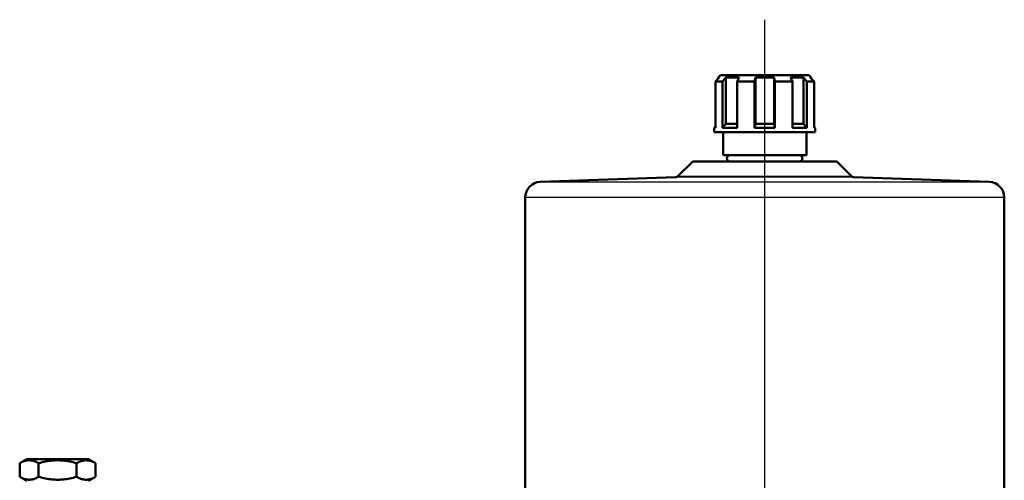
# Model space of a CAD drawing. Header units: millimetres. Extents: x 99 to 904, y 199 to 1215.
# Tile 9 of 12: x 149 to 463, y 1068 to 1215. Entities that reach past the tile are written whole.
import ezdxf

# ---------------------------------------------------------------- set-up
doc = ezdxf.new("R2010")
doc.units = ezdxf.units.MM
doc.header["$LTSCALE"] = 5
for name, color, linetype, lineweight in [('Mittellinie(DIN)', 4, 'Continuous', 25), ('Sichtbare Kanten(DIN)', 7, 'Continuous', 50), ('Sichtbare tangentiale Kanten(DIN)', 3, 'Continuous', 25)]:
    doc.layers.add(name, color=color, linetype=linetype, lineweight=lineweight)

msp = doc.modelspace()

# ---------------------------------------------------------------- linework, layer by layer
at = {"layer": 'Mittellinie(DIN)', "linetype": 'Continuous'}
msp.add_line((386.68, 493.54), (386.68, 1215.24), dxfattribs=at)
at = {"layer": 'Sichtbare Kanten(DIN)'}
for p, q in [((370.91, 1195.46), (371.83, 1196.4)), ((370.91, 1181.04), (370.91, 1195.46)), ((372.14, 1196.71), (370.92, 1195.46)), ((370.92, 1195.46), (370.92, 1180.71)), ((373.24, 1195.46), (370.92, 1195.46)), ((372.58, 1197.46), (371.83, 1196.71)), ((372.14, 1196.71), (371.83, 1196.71)), ((371.83, 1196.71), (371.83, 1196.39)), ((372.58, 1197.46), (400.78, 1197.46)), ((373.24, 1195.46), (374.28, 1196.71)), ((373.24, 1180.71), (373.24, 1195.46)), ((374.28, 1196.71), (374.28, 1181.96)), ((378.53, 1196.71), (374.28, 1196.71)), ((378.53, 1196.71), (377.84, 1195.46)), ((377.84, 1195.46), (377.84, 1180.71)), ((383.44, 1195.46), (377.84, 1195.46)), ((383.44, 1195.46), (383.7, 1196.71)), ((383.44, 1180.71), (383.44, 1195.46)), ((383.7, 1196.71), (383.7, 1181.96)), ((389.69, 1196.71), (383.7, 1196.71)), ((389.69, 1196.71), (389.69, 1181.96)), ((389.69, 1196.71), (389.94, 1195.46)), ((389.94, 1195.46), (389.94, 1180.71)), ((395.54, 1195.46), (389.94, 1195.46)), ((395.54, 1195.46), (394.86, 1196.71)), ((399.09, 1196.71), (394.86, 1196.71)), ((395.54, 1180.71), (395.54, 1195.46)), ((399.09, 1196.71), (399.09, 1181.96)), ((399.09, 1196.71), (400.14, 1195.46)), ((400.14, 1195.46), (400.14, 1180.71)), ((402.45, 1195.46), (400.14, 1195.46)), ((400.78, 1197.46), (401.53, 1196.71)), ((402.45, 1195.46), (401.23, 1196.71)), ((401.53, 1196.71), (401.23, 1196.71)), ((401.53, 1196.71), (401.53, 1196.4)), ((402.45, 1180.71), (402.45, 1195.46)), ((370.92, 1181.04), (370.58, 1180.71)), ((370.92, 1180.71), (370.58, 1180.71)), ((370.58, 1179.26), (370.58, 1180.71)), ((402.78, 1179.26), (370.58, 1179.26)), ((374.28, 1181.96), (373.24, 1180.71)), ((377.84, 1180.71), (373.24, 1180.71)), ((373.38, 1171.91), (373.38, 1179.26)), ((374.28, 1181.96), (377.84, 1181.96)), ((383.7, 1181.96), (383.44, 1180.71)), ((389.94, 1180.71), (383.44, 1180.71)), ((383.7, 1181.96), (389.69, 1181.96)), ((389.94, 1180.71), (389.69, 1181.96)), ((395.54, 1181.96), (399.09, 1181.96)), ((400.14, 1180.71), (395.54, 1180.71)), ((400.14, 1180.71), (399.09, 1181.96)), ((399.98, 1171.91), (399.98, 1179.26)), ((402.45, 1181.04), (402.78, 1180.71)), ((402.78, 1180.71), (402.45, 1180.71)), ((402.78, 1179.26), (402.78, 1180.71)), ((363.69, 1169.91), (358.97, 1165.19)), ((363.69, 1169.91), (409.68, 1169.91)), ((399.98, 1171.91), (373.38, 1171.91)), ((409.68, 1169.91), (414.4, 1165.19)), ((358.3, 1164.89), (315.01, 1163.38)), ((415.07, 1164.89), (458.36, 1163.38)), ((310.18, 1158.38), (310.18, 1041.53)), ((463.18, 1158.38), (463.18, 1041.53)), ((151.07, 1074.79), (148.76, 1073.46)), ((148.76, 1069.12), (148.76, 1073.46)), ((170.71, 1074.79), (151.07, 1074.79)), ((154.82, 1069.12), (154.82, 1073.46)), ((166.95, 1069.12), (166.95, 1073.46)), ((170.71, 1074.79), (173.01, 1073.46)), ((173.01, 1069.12), (173.01, 1073.46)), ((151.07, 1067.79), (148.76, 1069.12)), ((170.71, 1067.79), (173.01, 1069.12))]:
    msp.add_line(p, q, dxfattribs=at)
at = {"layer": 'Sichtbare Kanten(DIN)', "flags": 128}
for points in [[(154.82, 1073.46), (154.54, 1073.62), (154.26, 1073.76), (153.99, 1073.88), (153.73, 1073.99), (153.48, 1074.09), (153.23, 1074.17), (152.98, 1074.24), (152.74, 1074.3), (152.5, 1074.34), (152.26, 1074.37), (152.03, 1074.39), (151.79, 1074.39), (151.56, 1074.39), (151.32, 1074.37), (151.09, 1074.34), (150.85, 1074.3), (150.61, 1074.24), (150.36, 1074.17), (150.11, 1074.09), (149.86, 1073.99), (149.59, 1073.88), (149.33, 1073.76), (149.05, 1073.62), (148.76, 1073.46)], [(166.95, 1073.46), (166.38, 1073.62), (165.82, 1073.76), (165.28, 1073.88), (164.76, 1073.99), (164.25, 1074.09), (163.75, 1074.17), (163.26, 1074.24), (162.78, 1074.3), (162.3, 1074.34), (161.83, 1074.37), (161.36, 1074.39), (160.89, 1074.39), (160.42, 1074.39), (159.95, 1074.37), (159.47, 1074.34), (159, 1074.3), (158.51, 1074.24), (158.02, 1074.17), (157.52, 1074.09), (157.01, 1073.99), (156.49, 1073.88), (155.95, 1073.76), (155.4, 1073.62), (154.82, 1073.46)], [(173.01, 1073.46), (172.72, 1073.62), (172.45, 1073.76), (172.18, 1073.88), (171.92, 1073.99), (171.66, 1074.09), (171.41, 1074.17), (171.17, 1074.24), (170.92, 1074.3), (170.69, 1074.34), (170.45, 1074.37), (170.21, 1074.39), (169.98, 1074.39), (169.74, 1074.39), (169.51, 1074.37), (169.27, 1074.34), (169.03, 1074.3), (168.79, 1074.24), (168.55, 1074.17), (168.3, 1074.09), (168.04, 1073.99), (167.78, 1073.88), (167.51, 1073.76), (167.23, 1073.62), (166.95, 1073.46)], [(148.76, 1069.12), (149.05, 1068.96), (149.33, 1068.82), (149.59, 1068.69), (149.86, 1068.58), (150.11, 1068.48), (150.36, 1068.4), (150.61, 1068.33), (150.85, 1068.28), (151.09, 1068.23), (151.32, 1068.2), (151.56, 1068.18), (151.79, 1068.18), (152.03, 1068.18), (152.26, 1068.2), (152.5, 1068.23), (152.74, 1068.28), (152.98, 1068.33), (153.23, 1068.4), (153.48, 1068.48), (153.73, 1068.58), (153.99, 1068.69), (154.26, 1068.82), (154.54, 1068.96), (154.82, 1069.12)], [(154.82, 1069.12), (155.4, 1068.96), (155.95, 1068.82), (156.49, 1068.69), (157.01, 1068.58), (157.52, 1068.48), (158.02, 1068.4), (158.51, 1068.33), (159, 1068.28), (159.47, 1068.23), (159.95, 1068.2), (160.42, 1068.18), (160.89, 1068.18), (161.36, 1068.18), (161.83, 1068.2), (162.3, 1068.23), (162.78, 1068.28), (163.26, 1068.33), (163.75, 1068.4), (164.25, 1068.48), (164.76, 1068.58), (165.28, 1068.69), (165.82, 1068.82), (166.38, 1068.96), (166.95, 1069.12)], [(166.95, 1069.12), (167.23, 1068.96), (167.51, 1068.82), (167.78, 1068.69), (168.04, 1068.58), (168.3, 1068.48), (168.55, 1068.4), (168.79, 1068.33), (169.03, 1068.28), (169.27, 1068.23), (169.51, 1068.2), (169.74, 1068.18), (169.98, 1068.18), (170.21, 1068.18), (170.45, 1068.2), (170.69, 1068.23), (170.92, 1068.28), (171.17, 1068.33), (171.41, 1068.4), (171.66, 1068.48), (171.92, 1068.58), (172.18, 1068.69), (172.45, 1068.82), (172.72, 1068.96), (173.01, 1069.12)]]:
    msp.add_lwpolyline(points, dxfattribs=at)
at = {"layer": 'Sichtbare Kanten(DIN)'}
for centre, radius, start, end in [((375.61, 1170.91), 1, 90, 270), ((397.76, 1170.91), 1, 270, 90), ((315.18, 1158.38), 5, 92, 180), ((358.26, 1165.89), 1, 272, 315), ((415.1, 1165.89), 1, 225, 268), ((458.18, 1158.38), 5, 0, 88)]:
    msp.add_arc(centre, radius, start, end, dxfattribs=at)
at = {"layer": 'Sichtbare tangentiale Kanten(DIN)'}
for p, q in [((315.01, 1163.38), (458.36, 1163.38)), ((415.07, 1164.89), (358.3, 1164.89)), ((358.97, 1165.19), (414.4, 1165.19)), ((463.18, 1158.38), (310.18, 1158.38))]:
    msp.add_line(p, q, dxfattribs=at)

doc.saveas('drawing.dxf')
